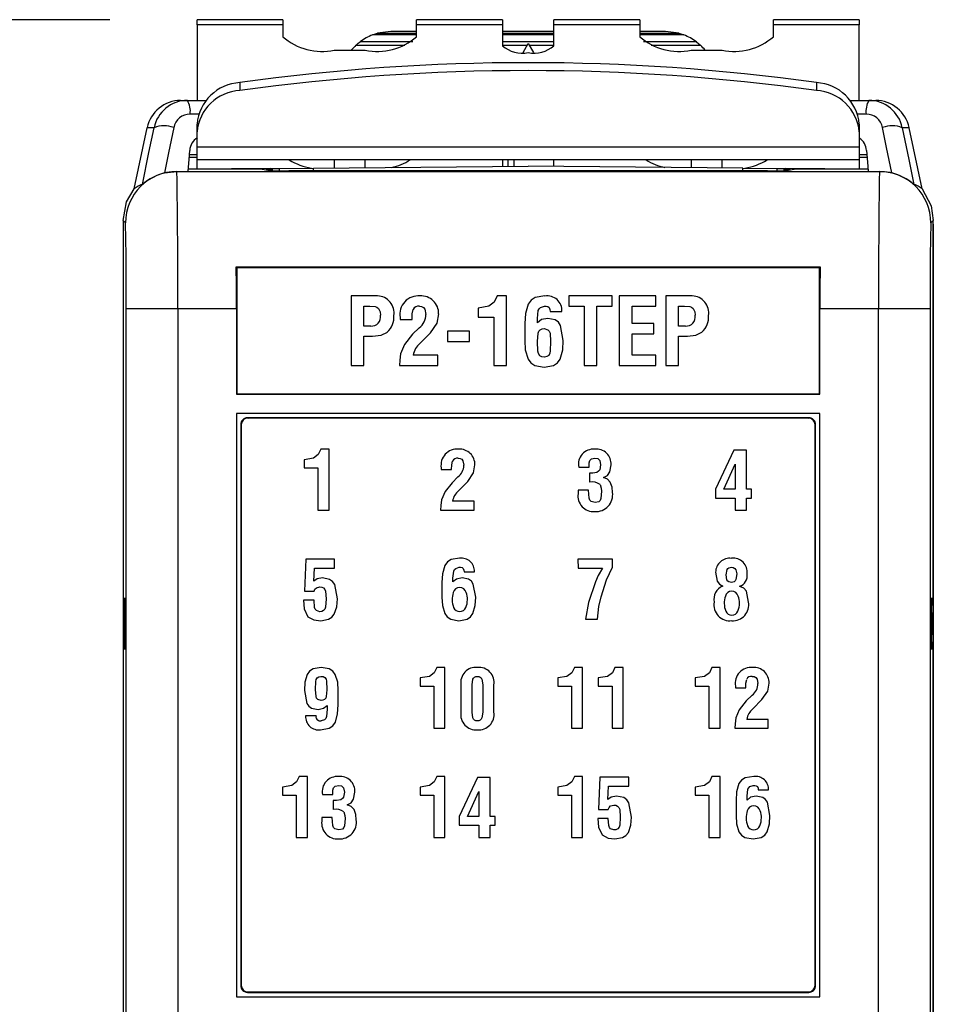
# Model space of a CAD drawing. Header units: millimetres. Extents: x 0 to 559, y 0 to 432.
# Tile 6 of 23: x 130 to 157, y 172 to 200. Entities that reach past the tile are written whole.
import ezdxf

# ---------------------------------------------------------------- set-up
doc = ezdxf.new("R2010")
doc.units = ezdxf.units.MM
doc.header["$LTSCALE"] = 2
doc.layers.add('DIMENSIONS', color=140, linetype='Continuous', lineweight=25)
doc.styles.add('SLDTEXTSTYLE0', font='TXT', dxfattribs={"width": 0.7})
doc.dimstyles.new('SLDDIMSTYLE0', dxfattribs={"dimtxt": 4.316016, "dimasz": 6.604, "dimexe": 0, "dimexo": 0.0625, "dimgap": 1.079004, "dimtad": 0, "dimtih": 1, "dimtoh": 1, "dimdec": 1, "dimrnd": 1e-09, "dimzin": 12, "dimdsep": 46, "dimtxsty": 'SLDTEXTSTYLE0', "dimsah": 1, "dimcen": 0.09, "dimadec": 0, "dimazin": 3, "dimtfac": 1, "dimtdec": 1, "dimtofl": 0, "dimtmove": 0, "dimatfit": 3, "dimfxl": 0, "dimfrac": 2, "dimtolj": 1, "dimtzin": 12, "dimarcsym": 0})

# ---------------------------------------------------------------- blocks, each defined once
blk = doc.blocks.new('_D')
at = {"layer": 'DIMENSIONS'}
for p, q in [((132.632, 200.337), (105.236, 200.337)), ((111.586, 200.337), (111.586, 155.89)), ((105.173, 148.064), (103.724, 148.064)), ((103.724, 148.064), (103.724, 141.204)), ((117.999, 148.064), (119.448, 148.064)), ((119.448, 148.064), (119.448, 141.204)), ((103.724, 141.204), (105.173, 141.204)), ((119.448, 141.204), (117.999, 141.204)), ((111.586, 95.791), (111.586, 140.238)), ((142.284, 95.791), (105.236, 95.791))]:
    blk.add_line(p, q, dxfattribs=at)
for points in [[(111.586, 200.337), (110.57, 193.733), (112.602, 193.733)], [(111.586, 95.791), (112.602, 102.395), (110.57, 102.395)]]:
    blk.add_solid(points, dxfattribs=at)
at = {"layer": 'DIMENSIONS', "char_height": 4.2333, "attachment_point": 1, "style": 'SLDTEXTSTYLE0'}
for s, insert in [('104.5', (103.378, 154.487)), ('4.12', (105.173, 146.662))]:
    blk.add_mtext(s, dxfattribs=dict(at, insert=insert))

msp = doc.modelspace()

# ---------------------------------------------------------------- linework, layer by layer
for p, q in [((137.672, 200.337), (135.172, 200.337)), ((135.172, 200.182), (135.172, 200.337)), ((137.672, 200.337), (137.672, 200.182)), ((144.072, 200.337), (141.572, 200.337)), ((141.572, 200.182), (141.572, 200.337)), ((144.072, 200.337), (144.072, 200.182)), ((148.072, 200.337), (145.572, 200.337)), ((145.572, 200.182), (145.572, 200.337)), ((148.072, 200.337), (148.072, 200.182)), ((154.472, 200.337), (151.972, 200.337)), ((151.972, 200.182), (151.972, 200.337)), ((154.472, 200.337), (154.472, 200.182)), ((137.672, 200.182), (135.172, 200.182)), ((135.172, 200.182), (135.172, 197.982)), ((137.672, 200.182), (137.672, 199.84)), ((141.572, 199.84), (141.572, 200.182)), ((144.072, 200.182), (141.572, 200.182)), ((144.072, 200.182), (144.072, 199.577)), ((145.572, 199.577), (145.572, 200.182)), ((148.072, 200.182), (145.572, 200.182)), ((148.072, 200.182), (148.072, 199.84)), ((151.972, 199.84), (151.972, 200.182)), ((154.472, 200.182), (151.972, 200.182)), ((154.472, 197.982), (154.472, 200.182)), ((141.572, 199.891), (140.286, 199.891)), ((140.824, 199.989), (140.435, 199.939)), ((140.435, 199.939), (141.572, 199.939)), ((141.572, 199.989), (140.824, 199.989)), ((145.572, 199.989), (144.072, 199.989)), ((144.072, 199.939), (145.572, 199.939)), ((145.572, 199.891), (144.072, 199.891)), ((148.824, 199.989), (148.072, 199.989)), ((148.072, 199.939), (149.213, 199.939)), ((149.363, 199.891), (148.072, 199.891)), ((149.213, 199.939), (148.824, 199.989)), ((139.172, 199.445), (140.072, 199.445)), ((139.805, 199.59), (141.232, 199.59)), ((141.462, 199.691), (139.924, 199.691)), ((145.572, 199.691), (144.072, 199.691)), ((144.072, 199.59), (144.795, 199.59)), ((144.675, 199.383), (144.824, 199.641)), ((144.824, 199.641), (144.973, 199.383)), ((144.854, 199.59), (145.572, 199.59)), ((149.724, 199.691), (148.182, 199.691)), ((148.411, 199.59), (149.844, 199.59)), ((149.572, 199.445), (150.472, 199.445)), ((136.42, 198.503), (136.42, 198.272)), ((153.224, 198.503), (153.224, 198.272)), ((134.694, 197.982), (134.892, 197.982)), ((134.892, 197.982), (135.429, 197.982)), ((154.214, 197.982), (154.751, 197.982)), ((154.751, 197.982), (154.95, 197.982)), ((135.214, 197.586), (134.972, 197.586)), ((154.672, 197.586), (154.429, 197.586)), ((133.337, 195.409), (133.715, 197.189)), ((133.919, 197.189), (133.715, 197.189)), ((135.172, 197.065), (135.172, 197.296)), ((154.472, 197.296), (154.472, 197.065)), ((155.928, 197.189), (155.725, 197.189)), ((156.306, 195.409), (155.928, 197.189)), ((135.172, 196.631), (135.172, 197.065)), ((154.472, 197.065), (154.472, 196.631)), ((135.172, 196.631), (154.472, 196.631)), ((135.172, 196.25), (135.172, 196.631)), ((154.472, 196.631), (154.472, 196.25)), ((135.172, 196.32), (134.944, 196.32)), ((135.172, 196.399), (134.946, 196.398)), ((154.697, 196.398), (154.472, 196.399)), ((154.699, 196.32), (154.472, 196.32)), ((137.324, 196.002), (135.027, 195.982)), ((154.472, 196.25), (135.172, 196.25)), ((135.172, 195.994), (135.172, 196.25)), ((137.324, 196.002), (137.57, 196.004)), ((137.324, 196.002), (137.324, 195.964)), ((137.57, 196.004), (138.568, 196.013)), ((137.57, 196.004), (137.57, 195.933)), ((138.568, 196.013), (144.824, 196.068)), ((138.568, 195.932), (138.568, 196.013)), ((139.172, 196.25), (139.172, 196.018)), ((140.072, 196.026), (140.072, 196.25)), ((144.072, 196.25), (144.072, 196.061)), ((144.227, 196.25), (144.227, 196.062)), ((144.407, 196.25), (144.407, 196.064)), ((151.08, 196.013), (144.824, 196.068)), ((145.572, 196.061), (145.572, 196.25)), ((149.572, 196.25), (149.572, 196.026)), ((150.472, 196.018), (150.472, 196.25)), ((151.08, 196.013), (152.079, 196.004)), ((151.08, 195.932), (151.08, 196.013)), ((152.079, 196.004), (152.324, 196.002)), ((152.079, 195.933), (152.079, 196.004)), ((152.324, 195.964), (152.324, 196.002)), ((154.621, 195.982), (152.324, 196.002)), ((154.472, 196.25), (154.472, 195.994)), ((134.224, 195.872), (134.583, 195.916)), ((134.583, 195.916), (134.587, 195.912)), ((134.587, 195.912), (155.057, 195.912)), ((137.072, 195.982), (134.917, 195.982)), ((135.172, 195.994), (136.456, 195.994)), ((137.072, 195.982), (137.346, 195.936)), ((137.382, 195.964), (137.187, 195.963)), ((151.799, 195.932), (137.845, 195.932)), ((152.456, 195.963), (152.266, 195.964)), ((152.298, 195.936), (152.572, 195.982)), ((154.727, 195.982), (152.572, 195.982)), ((153.193, 195.994), (154.472, 195.994)), ((154.472, 195.994), (154.472, 195.982)), ((155.057, 195.912), (155.061, 195.916)), ((133.087, 194.412), (133.017, 194.482)), ((133.017, 194.482), (133.017, 162.621)), ((156.627, 194.482), (156.557, 194.412)), ((156.627, 169.482), (156.627, 194.482)), ((156.629, 194.378), (156.627, 194.469)), ((156.629, 194.378), (156.629, 168.964)), ((136.315, 193.129), (136.336, 193.108)), ((136.315, 193.129), (153.328, 193.129)), ((136.336, 193.108), (136.336, 189.436)), ((153.308, 193.108), (136.336, 193.108)), ((153.328, 193.129), (153.308, 193.108)), ((153.308, 189.436), (153.308, 193.108)), ((140.432, 192.284), (139.662, 192.284)), ((139.662, 192.284), (139.662, 190.258)), ((144.194, 192.284), (143.92, 192.284)), ((144.194, 190.258), (144.194, 192.284)), ((146.008, 192.284), (146.008, 191.986)), ((147.266, 192.284), (146.008, 192.284)), ((147.266, 191.986), (147.266, 192.284)), ((147.479, 192.284), (147.479, 190.258)), ((148.539, 192.284), (147.479, 192.284)), ((148.539, 191.986), (148.539, 192.284)), ((148.832, 192.284), (148.832, 190.258)), ((149.602, 192.284), (148.832, 192.284)), ((140.035, 191.986), (140.209, 191.986)), ((140.035, 191.407), (140.035, 191.986)), ((146.008, 191.986), (146.452, 191.986)), ((146.452, 191.986), (146.452, 190.258)), ((146.825, 191.986), (147.266, 191.986)), ((146.825, 190.258), (146.825, 191.986)), ((147.852, 191.986), (148.539, 191.986)), ((147.852, 191.482), (147.852, 191.986)), ((149.205, 191.986), (149.379, 191.986)), ((149.205, 191.407), (149.205, 191.986)), ((134.608, 191.912), (133.108, 191.912)), ((133.108, 162.621), (133.108, 191.912)), ((134.608, 191.912), (134.608, 162.621)), ((136.322, 191.912), (134.608, 191.912)), ((136.322, 191.912), (136.322, 189.422)), ((143.363, 191.932), (143.364, 191.662)), ((145.461, 191.836), (145.807, 191.836)), ((153.322, 189.422), (153.322, 191.912)), ((155.035, 191.912), (153.322, 191.912)), ((155.035, 169.482), (155.035, 191.912)), ((156.535, 191.912), (155.035, 191.912)), ((156.535, 191.912), (156.535, 169.482)), ((141.09, 191.659), (141.09, 191.602)), ((141.09, 191.602), (141.438, 191.602)), ((143.364, 191.662), (143.821, 191.662)), ((143.821, 191.662), (143.821, 190.258)), ((144.723, 191.484), (144.723, 190.989)), ((145.09, 191.497), (145.09, 191.627)), ((148.485, 191.482), (147.852, 191.482)), ((148.485, 191.185), (148.485, 191.482)), ((140.239, 191.407), (140.035, 191.407)), ((141.647, 191.36), (141.455, 191.167)), ((141.675, 190.904), (141.977, 191.21)), ((142.47, 191.257), (142.47, 190.959)), ((143.114, 191.257), (142.47, 191.257)), ((143.114, 190.959), (143.114, 191.257)), ((147.852, 191.185), (148.485, 191.185)), ((147.852, 190.555), (147.852, 191.185)), ((149.409, 191.407), (149.205, 191.407)), ((140.035, 191.109), (140.29, 191.109)), ((140.035, 190.258), (140.035, 191.109)), ((142.47, 190.959), (143.114, 190.959)), ((145.096, 190.961), (145.096, 190.961)), ((149.205, 191.109), (149.461, 191.109)), ((149.205, 190.258), (149.205, 191.109)), ((142.185, 190.555), (141.469, 190.555)), ((142.185, 190.258), (142.185, 190.555)), ((148.539, 190.555), (147.852, 190.555)), ((148.539, 190.258), (148.539, 190.555)), ((139.662, 190.258), (140.035, 190.258)), ((141.071, 190.258), (142.185, 190.258)), ((143.821, 190.258), (144.194, 190.258)), ((146.452, 190.258), (146.825, 190.258)), ((147.479, 190.258), (148.539, 190.258)), ((148.832, 190.258), (149.205, 190.258)), ((136.336, 189.436), (136.322, 189.422)), ((136.322, 189.422), (153.322, 189.422)), ((136.336, 189.436), (153.308, 189.436)), ((153.308, 189.436), (153.322, 189.422)), ((153.322, 188.862), (136.322, 188.862)), ((136.322, 188.862), (136.322, 171.862)), ((153.322, 171.862), (153.322, 188.862)), ((136.647, 188.737), (136.66, 188.724)), ((152.997, 188.737), (136.647, 188.737)), ((152.983, 188.724), (136.66, 188.724)), ((152.983, 188.724), (152.997, 188.737)), ((136.447, 188.537), (136.447, 172.187)), ((136.46, 188.524), (136.447, 188.537)), ((136.46, 188.524), (136.46, 172.2)), ((153.197, 188.537), (153.183, 188.524)), ((153.183, 172.2), (153.183, 188.524)), ((153.197, 172.187), (153.197, 188.537)), ((139.02, 187.818), (138.78, 187.818)), ((139.02, 186.045), (139.02, 187.818)), ((150.817, 187.794), (150.28, 186.656)), ((151.181, 187.794), (150.817, 187.794)), ((151.181, 186.656), (151.181, 187.794)), ((138.294, 187.511), (138.294, 187.274)), ((146.601, 187.294), (146.601, 187.419)), ((138.294, 187.274), (138.694, 187.274)), ((138.694, 187.274), (138.694, 186.045)), ((142.287, 187.271), (142.287, 187.222)), ((142.287, 187.222), (142.591, 187.222)), ((146.297, 187.294), (146.601, 187.294)), ((146.609, 187.117), (146.609, 186.856)), ((150.524, 186.656), (150.851, 187.384)), ((150.851, 187.384), (150.855, 187.384)), ((150.855, 187.384), (150.855, 186.656)), ((142.775, 187.01), (142.606, 186.841)), ((142.799, 186.611), (143.064, 186.879)), ((147.018, 186.991), (147.018, 186.996)), ((146.579, 186.627), (146.275, 186.626)), ((146.275, 186.626), (146.275, 186.522)), ((150.28, 186.656), (150.28, 186.396)), ((150.855, 186.656), (150.524, 186.656)), ((151.333, 186.656), (151.181, 186.656)), ((151.333, 186.396), (151.333, 186.656)), ((143.245, 186.305), (142.619, 186.305)), ((143.245, 186.045), (143.245, 186.305)), ((150.28, 186.396), (150.855, 186.396)), ((150.855, 186.396), (150.855, 186.045)), ((151.181, 186.396), (151.333, 186.396)), ((151.181, 186.045), (151.181, 186.396)), ((138.694, 186.045), (139.02, 186.045)), ((142.271, 186.045), (143.245, 186.045)), ((150.855, 186.045), (151.181, 186.045)), ((138.343, 184.616), (138.299, 183.677)), ((139.182, 184.616), (138.343, 184.616)), ((139.182, 184.356), (139.182, 184.616)), ((146.274, 184.616), (146.277, 184.356)), ((147.276, 184.616), (146.274, 184.616)), ((147.276, 184.377), (147.276, 184.616)), ((138.571, 183.969), (138.592, 184.356)), ((138.592, 184.356), (139.182, 184.356)), ((142.955, 184.246), (143.258, 184.246)), ((146.277, 184.356), (146.987, 184.356)), ((142.631, 183.95), (142.631, 184.063)), ((138.299, 183.677), (138.585, 183.677)), ((142.309, 183.938), (142.309, 183.505)), ((150.491, 183.827), (150.491, 183.827)), ((150.745, 183.936), (150.745, 183.936)), ((150.986, 183.817), (150.986, 183.822)), ((138.581, 183.418), (138.277, 183.417)), ((146.497, 182.865), (146.84, 182.865)), ((142.398, 181.458), (142.159, 181.458)), ((142.398, 179.685), (142.398, 181.458)), ((146.408, 181.458), (146.169, 181.458)), ((146.408, 179.685), (146.408, 181.458)), ((147.592, 181.458), (147.352, 181.458)), ((147.592, 179.685), (147.592, 181.458)), ((150.418, 181.458), (150.179, 181.458)), ((150.418, 179.685), (150.418, 181.458)), ((141.672, 181.151), (141.672, 180.914)), ((145.682, 181.151), (145.682, 180.914)), ((146.866, 181.151), (146.866, 180.914)), ((149.692, 181.151), (149.692, 180.914)), ((138.957, 180.811), (138.957, 180.81)), ((141.672, 180.914), (142.072, 180.914)), ((142.072, 180.914), (142.072, 179.685)), ((142.862, 180.95), (142.862, 180.152)), ((143.188, 180.152), (143.188, 180.949)), ((143.497, 180.95), (143.497, 180.152)), ((143.823, 180.152), (143.823, 180.949)), ((145.682, 180.914), (146.082, 180.914)), ((146.082, 180.914), (146.082, 179.685)), ((146.866, 180.914), (147.266, 180.914)), ((147.266, 180.914), (147.266, 179.685)), ((149.692, 180.914), (150.092, 180.914)), ((150.092, 180.914), (150.092, 179.685)), ((150.86, 180.911), (150.86, 180.862)), ((150.86, 180.862), (151.164, 180.862)), ((139.283, 180.364), (139.283, 180.787)), ((151.347, 180.65), (151.179, 180.481)), ((151.372, 180.251), (151.636, 180.519)), ((138.964, 180.352), (138.964, 180.238)), ((138.64, 180.043), (138.336, 180.043)), ((151.818, 179.945), (151.191, 179.945)), ((151.818, 179.685), (151.818, 179.945)), ((142.072, 179.685), (142.398, 179.685)), ((146.082, 179.685), (146.408, 179.685)), ((147.266, 179.685), (147.592, 179.685)), ((150.092, 179.685), (150.418, 179.685)), ((150.843, 179.685), (151.818, 179.685)), ((133.017, 179.108), (133.014, 179.108)), ((138.388, 178.278), (138.149, 178.278)), ((138.388, 176.505), (138.388, 178.278)), ((142.398, 178.278), (142.159, 178.278)), ((142.398, 176.505), (142.398, 178.278)), ((143.35, 178.254), (142.812, 177.116)), ((143.714, 178.254), (143.35, 178.254)), ((143.714, 177.116), (143.714, 178.254)), ((146.408, 178.278), (146.169, 178.278)), ((146.408, 176.505), (146.408, 178.278)), ((146.915, 178.256), (146.871, 177.317)), ((147.754, 178.256), (146.915, 178.256)), ((147.754, 177.996), (147.754, 178.256)), ((150.418, 178.278), (150.179, 178.278)), ((150.418, 176.505), (150.418, 178.278)), ((137.662, 177.971), (137.662, 177.734)), ((141.672, 177.971), (141.672, 177.734)), ((145.682, 177.971), (145.682, 177.734)), ((147.144, 177.609), (147.164, 177.996)), ((147.164, 177.996), (147.754, 177.996)), ((149.692, 177.971), (149.692, 177.734)), ((137.662, 177.734), (138.062, 177.734)), ((138.062, 177.734), (138.062, 176.505)), ((138.83, 177.754), (139.134, 177.754)), ((139.134, 177.754), (139.134, 177.879)), ((141.672, 177.734), (142.072, 177.734)), ((142.072, 177.734), (142.072, 176.505)), ((143.056, 177.116), (143.383, 177.844)), ((143.383, 177.844), (143.388, 177.844)), ((143.388, 177.844), (143.388, 177.116)), ((145.682, 177.734), (146.082, 177.734)), ((146.082, 177.734), (146.082, 176.505)), ((149.692, 177.734), (150.092, 177.734)), ((150.092, 177.734), (150.092, 176.505)), ((151.203, 177.59), (151.203, 177.703)), ((151.527, 177.886), (151.83, 177.886)), ((139.141, 177.577), (139.141, 177.316)), ((139.55, 177.451), (139.55, 177.456)), ((150.882, 177.578), (150.882, 177.145)), ((139.112, 177.087), (138.808, 177.086)), ((138.808, 177.086), (138.808, 176.982)), ((142.812, 177.116), (142.812, 176.856)), ((143.388, 177.116), (143.056, 177.116)), ((143.865, 177.116), (143.714, 177.116)), ((143.865, 176.856), (143.865, 177.116)), ((146.871, 177.317), (147.157, 177.317)), ((142.812, 176.856), (143.388, 176.856)), ((143.388, 176.856), (143.388, 176.505)), ((143.714, 176.856), (143.865, 176.856)), ((143.714, 176.505), (143.714, 176.856)), ((147.154, 177.058), (146.85, 177.057)), ((138.062, 176.505), (138.388, 176.505)), ((142.072, 176.505), (142.398, 176.505)), ((143.388, 176.505), (143.714, 176.505)), ((146.082, 176.505), (146.408, 176.505)), ((150.092, 176.505), (150.418, 176.505)), ((136.447, 172.187), (136.46, 172.2)), ((153.183, 172.2), (153.197, 172.187)), ((136.66, 172), (136.647, 171.987)), ((136.647, 171.987), (152.997, 171.987)), ((136.66, 172), (152.983, 172)), ((152.997, 171.987), (152.983, 172)), ((136.322, 171.862), (153.322, 171.862))]:
    msp.add_line(p, q)
at = {"flags": 128}
for points in [[(140.286, 199.891), (140.369, 199.92), (140.435, 199.939)], [(149.213, 199.939), (149.297, 199.914), (149.363, 199.891)], [(139.805, 199.59), (139.871, 199.649), (139.924, 199.691)], [(149.724, 199.691), (149.792, 199.636), (149.844, 199.59)], [(133.581, 195.538), (133.77, 196.463), (133.919, 197.189)], [(134.491, 197.19), (134.342, 196.452), (134.224, 195.872)], [(155.419, 195.872), (155.27, 196.61), (155.152, 197.19)], [(155.725, 197.189), (155.914, 196.265), (156.062, 195.538)], [(134.912, 195.917), (134.939, 196.258), (134.961, 196.526)], [(154.682, 196.526), (154.71, 196.185), (154.732, 195.917)], [(134.583, 195.916), (134.767, 195.916), (134.912, 195.917)], [(154.732, 195.917), (154.916, 195.916), (155.061, 195.916)], [(155.061, 195.916), (155.264, 195.902), (155.419, 195.872)], [(133.017, 194.482), (133.12, 195.029), (133.337, 195.409)], [(156.306, 195.409), (156.563, 194.915), (156.627, 194.482)], [(136.322, 191.912), (136.32, 192.601), (136.315, 193.129)], [(153.328, 193.129), (153.323, 192.454), (153.322, 191.912)], [(143.92, 192.284), (143.832, 192.104), (143.672, 191.986), (143.363, 191.932)], [(145.309, 192.284), (145.026, 192.238), (144.905, 192.161), (144.818, 192.047), (144.74, 191.771), (144.723, 191.484)], [(140.209, 191.986), (140.359, 191.974), (140.415, 191.956), (140.464, 191.922), (140.507, 191.826), (140.516, 191.721)], [(141.652, 191.986), (141.717, 191.979), (141.775, 191.949), (141.814, 191.898), (141.841, 191.747)], [(145.09, 191.627), (145.117, 191.858), (145.142, 191.91), (145.185, 191.949), (145.295, 191.986)], [(145.295, 191.986), (145.344, 191.987), (145.393, 191.977), (145.433, 191.948), (145.455, 191.894), (145.461, 191.836)], [(149.379, 191.986), (149.529, 191.974), (149.586, 191.956), (149.634, 191.922), (149.677, 191.826), (149.686, 191.721)], [(141.438, 191.602), (141.44, 191.764), (141.469, 191.887)], [(141.977, 191.21), (142.168, 191.495), (142.214, 191.761)], [(145.394, 191.632), (145.207, 191.594), (145.09, 191.497)], [(145.847, 190.989), (145.766, 191.427), (145.702, 191.518), (145.612, 191.585), (145.394, 191.632)], [(140.29, 191.109), (140.541, 191.141), (140.718, 191.231)], [(141.455, 191.167), (141.219, 190.872), (141.103, 190.601)], [(145.096, 190.961), (145.116, 191.198), (145.136, 191.254), (145.174, 191.299), (145.228, 191.325), (145.286, 191.335)], [(145.286, 191.335), (145.4, 191.3), (145.439, 191.256), (145.459, 191.199), (145.474, 190.961)], [(149.461, 191.109), (149.711, 191.141), (149.888, 191.231)], [(144.723, 190.989), (144.737, 190.711), (144.818, 190.445), (144.9, 190.334), (145.017, 190.258), (145.289, 190.207)], [(145.295, 190.505), (145.223, 190.511), (145.161, 190.544), (145.124, 190.605), (145.108, 190.675), (145.096, 190.961)], [(145.289, 190.207), (145.561, 190.256), (145.676, 190.333), (145.756, 190.446), (145.832, 190.712), (145.847, 190.989)], [(145.474, 190.961), (145.467, 190.682), (145.455, 190.614), (145.422, 190.553), (145.363, 190.517), (145.295, 190.505)], [(141.103, 190.601), (141.08, 190.409), (141.071, 190.258)], [(138.78, 187.818), (138.704, 187.661), (138.564, 187.558), (138.294, 187.511)], [(142.591, 187.222), (142.594, 187.363), (142.619, 187.471)], [(142.779, 187.558), (142.836, 187.551), (142.887, 187.525), (142.921, 187.48), (142.945, 187.349)], [(146.601, 187.419), (146.618, 187.485), (146.664, 187.533), (146.767, 187.558)], [(146.767, 187.558), (146.848, 187.543), (146.908, 187.487), (146.933, 187.36)], [(143.064, 186.879), (143.23, 187.128), (143.271, 187.36)], [(146.827, 187.143), (146.706, 187.12), (146.609, 187.117)], [(146.933, 187.36), (146.908, 187.218), (146.874, 187.174), (146.827, 187.143)], [(147.018, 186.996), (147.133, 187.053), (147.202, 187.162), (147.237, 187.362)], [(142.606, 186.841), (142.4, 186.583), (142.299, 186.346)], [(147.281, 186.56), (147.269, 186.715), (147.216, 186.861), (147.132, 186.949), (147.018, 186.991)], [(146.772, 186.262), (146.659, 186.293), (146.617, 186.335), (146.597, 186.39), (146.579, 186.627)], [(146.955, 186.598), (146.937, 186.379), (146.917, 186.328), (146.878, 186.289), (146.772, 186.262)], [(146.916, 186.785), (146.951, 186.684), (146.955, 186.598)], [(142.299, 186.346), (142.279, 186.178), (142.271, 186.045)], [(142.822, 184.638), (142.575, 184.599), (142.469, 184.531), (142.392, 184.431), (142.324, 184.19), (142.309, 183.938)], [(142.631, 184.063), (142.654, 184.266), (142.676, 184.311), (142.714, 184.345), (142.81, 184.378)], [(142.81, 184.378), (142.853, 184.378), (142.896, 184.37), (142.93, 184.344), (142.95, 184.297), (142.955, 184.246)], [(146.987, 184.356), (146.864, 184.134), (146.783, 183.952)], [(146.945, 183.516), (147.101, 184.01), (147.276, 184.377)], [(150.589, 184.16), (150.618, 184.311), (150.642, 184.342), (150.675, 184.363), (150.75, 184.378)], [(150.75, 184.378), (150.801, 184.37), (150.845, 184.344), (150.876, 184.302), (150.899, 184.184)], [(138.824, 184.068), (138.671, 184.041), (138.571, 183.969)], [(139.261, 183.453), (139.183, 183.873), (139.122, 183.962), (139.034, 184.023), (138.824, 184.068)], [(142.897, 184.068), (142.733, 184.035), (142.631, 183.95)], [(143.293, 183.505), (143.222, 183.888), (143.166, 183.969), (143.087, 184.027), (142.897, 184.068)], [(146.783, 183.952), (146.579, 183.354), (146.497, 182.865)], [(150.285, 184.232), (150.334, 183.968), (150.402, 183.885), (150.491, 183.827)], [(150.745, 183.936), (150.669, 183.952), (150.637, 183.975), (150.615, 184.007), (150.589, 184.16)], [(150.899, 184.184), (150.877, 184.019), (150.857, 183.983), (150.826, 183.956), (150.745, 183.936)], [(138.585, 183.677), (138.607, 183.736), (138.653, 183.781), (138.749, 183.808)], [(138.749, 183.808), (138.805, 183.802), (138.856, 183.777), (138.894, 183.734), (138.916, 183.682), (138.935, 183.456)], [(151.247, 183.365), (151.189, 183.679), (151.103, 183.771), (150.986, 183.817)], [(133.074, 182.732), (133.074, 182.942), (133.073, 183.182), (133.071, 183.332), (133.069, 183.441), (133.067, 183.482), (133.065, 183.441), (133.063, 183.332), (133.062, 183.182), (133.061, 182.942), (133.061, 182.732)], [(138.277, 183.417), (138.296, 183.163), (138.403, 182.935), (138.578, 182.842), (138.777, 182.821)], [(138.749, 183.082), (138.65, 183.117), (138.616, 183.157), (138.598, 183.207), (138.581, 183.418)], [(138.935, 183.456), (138.917, 183.217), (138.9, 183.159), (138.862, 183.113), (138.808, 183.088), (138.749, 183.082)], [(138.777, 182.821), (139.002, 182.86), (139.1, 182.92), (139.172, 183.008), (139.245, 183.225), (139.261, 183.453)], [(142.309, 183.505), (142.322, 183.262), (142.393, 183.029), (142.465, 182.932), (142.566, 182.865), (142.805, 182.821)], [(142.805, 182.821), (143.042, 182.864), (143.143, 182.931), (143.213, 183.03), (143.28, 183.263), (143.293, 183.505)], [(146.84, 182.865), (146.882, 183.232), (146.945, 183.516)], [(156.583, 182.732), (156.582, 182.942), (156.581, 183.182), (156.58, 183.332), (156.578, 183.441), (156.576, 183.482), (156.574, 183.441), (156.572, 183.332), (156.571, 183.182), (156.57, 182.942), (156.57, 182.732)], [(133.061, 182.732), (133.061, 182.522), (133.062, 182.282), (133.063, 182.132), (133.065, 182.023), (133.067, 181.982), (133.069, 182.023), (133.071, 182.132), (133.073, 182.282), (133.074, 182.522), (133.074, 182.732)], [(156.57, 182.732), (156.57, 182.522), (156.571, 182.282), (156.572, 182.132), (156.574, 182.023), (156.576, 181.982), (156.578, 182.023), (156.58, 182.132), (156.581, 182.282), (156.582, 182.522), (156.583, 182.732)], [(138.79, 181.458), (138.555, 181.417), (138.454, 181.352), (138.382, 181.256), (138.313, 181.027), (138.299, 180.787)], [(139.283, 180.787), (139.271, 181.027), (139.199, 181.256), (139.127, 181.351), (139.025, 181.415), (138.79, 181.458)], [(142.159, 181.458), (142.082, 181.301), (141.942, 181.198), (141.672, 181.151)], [(146.169, 181.458), (146.092, 181.301), (145.952, 181.198), (145.682, 181.151)], [(147.352, 181.458), (147.276, 181.301), (147.136, 181.198), (146.866, 181.151)], [(150.179, 181.458), (150.102, 181.301), (149.962, 181.198), (149.692, 181.151)], [(138.625, 180.811), (138.632, 181.049), (138.643, 181.108), (138.673, 181.159), (138.724, 181.188), (138.783, 181.198)], [(138.783, 181.198), (138.844, 181.193), (138.898, 181.166), (138.932, 181.115), (138.946, 181.056), (138.957, 180.811)], [(143.188, 180.949), (143.207, 181.114), (143.228, 181.15), (143.259, 181.177), (143.298, 181.194), (143.339, 181.198)], [(143.339, 181.198), (143.381, 181.194), (143.42, 181.178), (143.453, 181.151), (143.476, 181.116), (143.497, 180.95)], [(151.164, 180.862), (151.166, 181.003), (151.191, 181.111)], [(151.352, 181.198), (151.408, 181.191), (151.459, 181.165), (151.494, 181.12), (151.517, 180.989)], [(138.79, 180.494), (138.693, 180.522), (138.657, 180.559), (138.639, 180.607), (138.625, 180.811)], [(138.957, 180.81), (138.939, 180.608), (138.921, 180.56), (138.887, 180.523), (138.84, 180.501), (138.79, 180.494)], [(151.636, 180.519), (151.803, 180.768), (151.843, 181)], [(138.299, 180.787), (138.373, 180.408), (138.43, 180.33), (138.509, 180.273), (138.698, 180.233)], [(138.698, 180.233), (138.862, 180.267), (138.964, 180.352)], [(138.773, 179.641), (139.024, 179.684), (139.13, 179.755), (139.204, 179.86), (139.269, 180.107), (139.283, 180.364)], [(138.964, 180.238), (138.944, 180.024), (138.925, 179.974), (138.889, 179.934), (138.788, 179.902)], [(151.179, 180.481), (150.972, 180.223), (150.871, 179.986)], [(143.339, 179.902), (143.297, 179.905), (143.259, 179.923), (143.228, 179.951), (143.207, 179.987), (143.188, 180.152)], [(143.497, 180.152), (143.476, 179.985), (143.453, 179.949), (143.421, 179.922), (143.381, 179.905), (143.339, 179.902)], [(150.871, 179.986), (150.851, 179.818), (150.843, 179.685)], [(138.149, 178.278), (138.072, 178.121), (137.932, 178.018), (137.662, 177.971)], [(142.159, 178.278), (142.082, 178.121), (141.942, 178.018), (141.672, 177.971)], [(146.169, 178.278), (146.092, 178.121), (145.952, 178.018), (145.682, 177.971)], [(150.179, 178.278), (150.102, 178.121), (149.962, 178.018), (149.692, 177.971)], [(151.394, 178.278), (151.147, 178.239), (151.041, 178.171), (150.965, 178.071), (150.896, 177.83), (150.882, 177.578)], [(139.134, 177.879), (139.15, 177.945), (139.196, 177.993), (139.3, 178.018)], [(139.3, 178.018), (139.381, 178.003), (139.441, 177.947), (139.465, 177.82)], [(151.203, 177.703), (151.226, 177.906), (151.249, 177.951), (151.286, 177.985), (151.382, 178.018)], [(151.382, 178.018), (151.426, 178.018), (151.468, 178.01), (151.503, 177.984), (151.522, 177.937), (151.527, 177.886)], [(139.465, 177.82), (139.441, 177.678), (139.407, 177.634), (139.359, 177.603)], [(139.55, 177.456), (139.666, 177.513), (139.734, 177.622), (139.77, 177.822)], [(147.397, 177.708), (147.243, 177.681), (147.144, 177.609)], [(147.833, 177.093), (147.756, 177.513), (147.695, 177.602), (147.606, 177.663), (147.397, 177.708)], [(151.469, 177.708), (151.305, 177.675), (151.203, 177.59)], [(151.865, 177.145), (151.794, 177.528), (151.738, 177.609), (151.66, 177.667), (151.469, 177.708)], [(139.359, 177.603), (139.238, 177.58), (139.141, 177.577)], [(139.813, 177.02), (139.801, 177.175), (139.748, 177.321), (139.664, 177.409), (139.55, 177.451)], [(147.157, 177.317), (147.18, 177.376), (147.225, 177.421), (147.321, 177.448)], [(147.321, 177.448), (147.378, 177.442), (147.428, 177.417), (147.466, 177.374), (147.489, 177.322), (147.507, 177.096)], [(139.305, 176.722), (139.192, 176.753), (139.15, 176.795), (139.13, 176.85), (139.112, 177.087)], [(139.449, 177.245), (139.483, 177.144), (139.487, 177.058)], [(147.507, 177.096), (147.489, 176.857), (147.472, 176.799), (147.435, 176.753), (147.381, 176.728), (147.321, 176.722)], [(147.35, 176.461), (147.575, 176.5), (147.672, 176.56), (147.744, 176.648), (147.818, 176.865), (147.833, 177.093)], [(150.882, 177.145), (150.894, 176.902), (150.965, 176.669), (151.037, 176.572), (151.139, 176.505), (151.377, 176.461)], [(151.377, 176.461), (151.615, 176.504), (151.716, 176.571), (151.786, 176.67), (151.852, 176.903), (151.865, 177.145)], [(139.487, 177.058), (139.47, 176.839), (139.449, 176.788), (139.41, 176.749), (139.305, 176.722)], [(146.85, 177.057), (146.868, 176.803), (146.976, 176.575), (147.151, 176.482), (147.35, 176.461)], [(147.321, 176.722), (147.223, 176.757), (147.188, 176.797), (147.171, 176.847), (147.154, 177.058)]]:
    msp.add_lwpolyline(points, dxfattribs=at)
for centre, radius, start, end in [((138.823, 201.167), 1.757, 229.065, 281.4614), ((140.824, 198.491), 1.5, 111.035, 126.8674), ((140.421, 201.167), 1.757, 258.5386, 310.935), ((149.223, 201.167), 1.757, 229.065, 281.4614), ((148.824, 198.491), 1.5, 53.1326, 68.965), ((150.821, 201.167), 1.757, 258.5386, 310.935), ((140.824, 198.49), 1.5, 132.8289, 140.4309), ((144.647, 200.24), 0.878, 229.065, 281.4614), ((144.996, 200.24), 0.878, 258.5386, 310.935), ((148.824, 198.49), 1.5, 39.5691, 47.1712), ((144.822, 138.027), 61.057, 82.09047, 97.90953), ((144.822, 137.796), 61.057, 82.09047, 97.90953), ((136.495, 197.177), 1.329, 93.2523, 174.8627), ((153.148, 197.177), 1.329, 5.1373, 86.7477), ((136.495, 196.946), 1.329, 93.2523, 174.8627), ((153.148, 196.946), 1.329, 5.1373, 86.7477), ((134.694, 196.982), 1, 89.9898, 168.0132), ((134.892, 196.988), 0.994, 90.0154, 168.3), ((134.348, 197.667), 0.629, 352.6087, 30.0923), ((155.295, 197.667), 0.629, 149.9077, 187.3913), ((154.751, 196.988), 0.994, 11.7, 89.9846), ((154.95, 196.982), 1, 11.9868, 90.0102), ((134.974, 197.094), 0.492, 90.2145, 168.8299), ((154.67, 197.095), 0.491, 11.1262, 89.8293), ((134.205, 196.503), 0.744, 67.3972, 112.6507), ((155.438, 196.503), 0.744, 67.3493, 112.6028), ((135.394, 196.513), 0.433, 119.1339, 178.2837), ((154.255, 196.515), 0.427, 1.3884, 59.5561), ((138.762, 197.701), 1.708, 238.1309, 261.2929), ((140.54, 197.573), 1.569, 280.8909, 302.4999), ((149.103, 197.573), 1.569, 237.4996, 259.1035), ((150.86, 197.759), 1.769, 279.1194, 301.463), ((134.587, 194.412), 1.5, 90.0051, 179.9949), ((134.664, 194.239), 1.692, 105.0705, 129.812), ((-53.009, 192.898), 187.62, 359.69903, 0.92055), ((137.718, 210.79), 14.858, 268.5627, 270.4883), ((151.904, 213.287), 17.355, 269.6502, 271.2988), ((377.012, 192.712), 221.978, 179.17399, 180.20643), ((155.057, 194.412), 1.5, 0.0051, 89.9949), ((154.966, 194.212), 1.721, 50.4001, 74.7173), ((133.973, 194.503), 1.107, 110.7479, 125.0609), ((155.667, 194.497), 1.114, 54.9858, 69.2054), ((61.813, 192.545), 71.298, 359.49109, 1.50022), ((231.397, 192.514), 74.864, 178.54764, 180.46105), ((140.425, 191.793), 0.491, 350.3239, 89.2025), ((141.619, 191.749), 0.537, 84.5941, 189.7252), ((141.704, 191.775), 0.51, 358.4055, 93.9465), ((145.373, 191.854), 0.434, 357.6499, 98.5536), ((149.595, 191.793), 0.491, 350.3239, 89.2025), ((141.625, 191.817), 0.171, 80.8337, 155.8552), ((140.256, 191.67), 0.264, 266.1108, 11.0135), ((140.328, 191.664), 0.582, 311.9665, 4.5598), ((141.369, 191.742), 0.472, 306.018, 0.5739), ((149.427, 191.67), 0.264, 266.1108, 11.0135), ((149.499, 191.664), 0.582, 311.9665, 4.5598), ((142.015, 190.468), 0.553, 127.9365, 170.8941), ((136.647, 188.537), 0.2, 89.9971, 180.0029), ((136.66, 188.524), 0.2, 89.9971, 180.0029), ((152.983, 188.524), 0.2, 359.9971, 90.0029), ((152.997, 188.537), 0.2, 359.9971, 90.0029), ((142.75, 187.351), 0.469, 84.5885, 189.7309), ((142.825, 187.373), 0.446, 358.4055, 93.9465), ((146.729, 187.379), 0.441, 85.4023, 191.1589), ((146.815, 187.398), 0.423, 355.1953, 96.8341), ((142.756, 187.41), 0.15, 80.839, 155.8499), ((142.532, 187.344), 0.413, 305.9839, 0.608), ((146.686, 186.49), 0.375, 52.1058, 101.9217), ((143.1, 186.227), 0.487, 128.0351, 170.7566), ((146.796, 186.49), 0.49, 266.323, 8.2378), ((146.726, 186.455), 0.455, 171.5007, 274.9358), ((142.879, 184.263), 0.38, 357.5169, 98.592), ((150.7, 184.225), 0.415, 83.4516, 179.0582), ((150.803, 184.238), 0.404, 352.554, 97.8353), ((150.876, 184.134), 0.331, 289.3966, 8.9698), ((142.827, 183.593), 0.192, 14.3575, 165.6425), ((150.654, 183.44), 0.42, 112.8218, 190.5959), ((150.757, 183.488), 0.192, 14.3575, 165.6425), ((143.234, 183.434), 0.628, 160.7983, 201.6303), ((142.477, 183.433), 0.575, 336.4101, 0), ((142.477, 183.433), 0.575, 0, 21.1612), ((151.164, 183.33), 0.628, 160.7983, 201.6303), ((150.407, 183.328), 0.575, 0, 21.1612), ((142.827, 183.278), 0.192, 203.0076, 336.9924), ((150.699, 183.283), 0.465, 170.0911, 276.9732), ((150.757, 183.173), 0.192, 203.0076, 336.9924), ((150.784, 183.289), 0.469, 266.5299, 9.3046), ((150.407, 183.328), 0.575, 336.4101, 0), ((143.301, 181.016), 0.445, 84.4852, 188.5255), ((143.388, 181.019), 0.441, 350.8773, 95.7489), ((151.322, 180.991), 0.469, 84.5885, 189.7309), ((151.397, 181.013), 0.446, 358.4055, 93.9465), ((151.328, 181.05), 0.15, 80.839, 155.8499), ((151.105, 180.984), 0.413, 305.9839, 0.608), ((151.672, 179.867), 0.487, 128.0351, 170.7566), ((138.719, 180.02), 0.383, 176.5448, 278.1493), ((138.765, 180.026), 0.127, 172.1917, 280.1133), ((143.3, 180.083), 0.444, 170.9988, 275.3995), ((143.382, 180.086), 0.447, 264.8179, 8.5411), ((139.262, 177.839), 0.441, 85.4023, 191.1589), ((139.348, 177.858), 0.423, 355.1953, 96.8341), ((151.451, 177.903), 0.38, 357.5169, 98.592), ((151.395, 177.231), 0.192, 14.3575, 165.6425), ((139.219, 176.95), 0.375, 52.1058, 101.9217), ((151.802, 177.073), 0.628, 160.7983, 201.6303), ((151.045, 177.071), 0.575, 336.4101, 0), ((151.045, 177.071), 0.575, 0, 21.1612), ((139.258, 176.915), 0.455, 171.5007, 274.9358), ((139.329, 176.95), 0.49, 266.323, 8.2378), ((151.395, 176.916), 0.192, 203.0076, 336.9924), ((136.647, 172.187), 0.2, 179.9971, 270.0029), ((136.66, 172.2), 0.2, 179.9971, 270.0029), ((152.983, 172.2), 0.2, 269.9971, 0.0029), ((152.997, 172.187), 0.2, 269.9971, 0.0029)]:
    msp.add_arc(centre, radius, start, end)

# ---------------------------------------------------------------- dimensions: what is measured, and where the dimension line sits
at = {"layer": 'DIMENSIONS'}
dim = msp.add_linear_dim(base=(111.586, 200.337), p1=(144.824, 95.791), p2=(135.172, 200.337), angle=90, dimstyle='SLDDIMSTYLE0', dxfattribs=at)
dim.commit()
dim.dimension.update_dxf_attribs({"geometry": '_D', "text_midpoint": (111.586, 148.064), "dimtype": 160})

doc.saveas('drawing.dxf')
